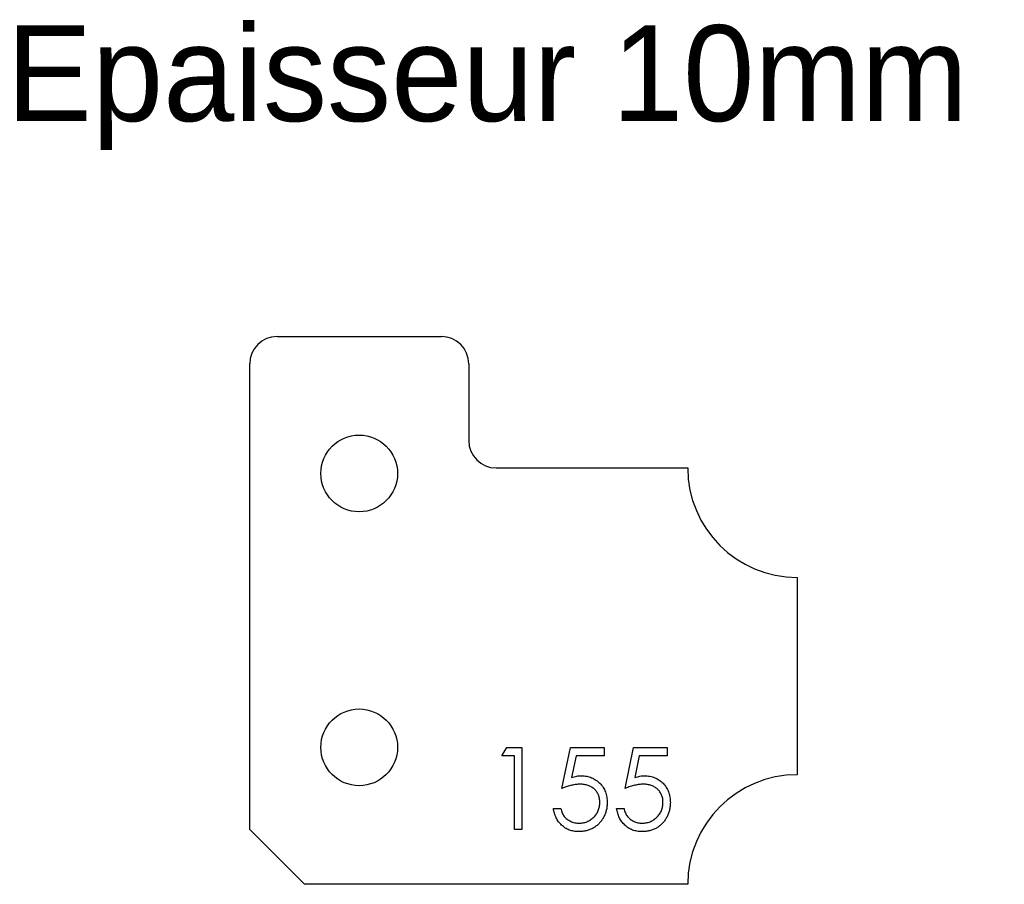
# Model space of a CAD drawing. Header units: millimetres. Extents: x 1753 to 1933, y 4092 to 4250.
import ezdxf

# ---------------------------------------------------------------- set-up
doc = ezdxf.new("R2010")
doc.units = ezdxf.units.MM

msp = doc.modelspace()

# ---------------------------------------------------------------- linework, layer by layer
at = {"color": 7, "linetype": 'Continuous', "lineweight": 25}
for p, q in [((1800, 4192), (1830, 4192)), ((1795, 4102), (1795, 4187)), ((1835, 4187), (1835, 4173)), ((1840, 4168), (1875, 4168)), ((1895, 4148), (1895, 4112)), ((1805, 4092), (1795, 4102)), ((1875, 4092), (1805, 4092))]:
    msp.add_line(p, q, dxfattribs=at)
at = {"color": 1, "linetype": 'Continuous', "lineweight": 25}
for p, q in [((1841.06, 4115.46), (1841.94, 4117)), ((1841.94, 4117), (1844.71, 4117)), ((1844.71, 4117), (1844.71, 4102)), ((1852.02, 4109.5), (1853.56, 4117)), ((1853.56, 4117), (1859.71, 4117)), ((1859.71, 4117), (1859.71, 4115.46)), ((1863.56, 4109.5), (1865.1, 4117)), ((1865.1, 4117), (1871.25, 4117)), ((1871.25, 4117), (1871.25, 4115.46)), ((1843.37, 4115.46), (1841.06, 4115.46)), ((1843.37, 4102), (1843.37, 4115.46)), ((1854.61, 4115.46), (1853.8, 4111.52)), ((1859.71, 4115.46), (1854.61, 4115.46)), ((1866.15, 4115.46), (1865.34, 4111.52)), ((1871.25, 4115.46), (1866.15, 4115.46)), ((1850.48, 4105.85), (1851.83, 4105.85)), ((1862.02, 4105.85), (1863.37, 4105.85)), ((1844.71, 4102), (1843.37, 4102))]:
    msp.add_line(p, q, dxfattribs=at)
at = {"color": 7, "linetype": 'Continuous', "lineweight": 25}
for centre in [(1815, 4167), (1815, 4117)]:
    msp.add_circle(centre, 7, dxfattribs=at)
for centre, radius, start, end in [((1800, 4187), 5, 90, 180), ((1830, 4187), 5, 360, 90), ((1840, 4173), 5, 180, 270), ((1895, 4168), 20, 180, 270), ((1895, 4092), 20, 90, 180)]:
    msp.add_arc(centre, radius, start, end, dxfattribs=at)
at = {"color": 1, "linetype": 'Continuous', "lineweight": 25}
for points, knots in [([(1853.8, 4111.52), (1853.96, 4111.56), (1854.27, 4111.65), (1854.72, 4111.74), (1855.15, 4111.8), (1855.43, 4111.8), (1855.57, 4111.81)], [0, 0, 0, 0, 0.2750684, 0.5329015, 0.7739735, 1, 1, 1, 1]), ([(1855.57, 4111.81), (1855.74, 4111.8), (1856.07, 4111.8), (1856.55, 4111.73), (1857.01, 4111.63), (1857.44, 4111.47), (1857.86, 4111.28), (1858.25, 4111.04), (1858.62, 4110.76), (1858.96, 4110.44), (1859.27, 4110.08), (1859.54, 4109.7), (1859.78, 4109.29), (1859.96, 4108.86), (1860.11, 4108.4), (1860.21, 4107.92), (1860.28, 4107.42), (1860.29, 4107.08), (1860.29, 4106.9)], [0, 0, 0, 0, 0.0658003, 0.1293799, 0.1907833, 0.2512931, 0.3108203, 0.3703697, 0.4307603, 0.4925975, 0.5548133, 0.6160904, 0.6769309, 0.7382889, 0.8007843, 0.8647926, 0.931053, 1, 1, 1, 1]), ([(1865.34, 4111.52), (1865.5, 4111.56), (1865.81, 4111.65), (1866.26, 4111.74), (1866.69, 4111.8), (1866.97, 4111.8), (1867.11, 4111.81)], [0, 0, 0, 0, 0.2750684, 0.5329015, 0.7739735, 1, 1, 1, 1]), ([(1867.11, 4111.81), (1867.27, 4111.8), (1867.6, 4111.8), (1868.09, 4111.73), (1868.55, 4111.63), (1868.98, 4111.47), (1869.4, 4111.28), (1869.79, 4111.04), (1870.16, 4110.76), (1870.5, 4110.44), (1870.81, 4110.08), (1871.08, 4109.7), (1871.32, 4109.29), (1871.5, 4108.86), (1871.65, 4108.4), (1871.75, 4107.92), (1871.82, 4107.42), (1871.82, 4107.08), (1871.83, 4106.9)], [0, 0, 0, 0, 0.0658003, 0.1293799, 0.1907833, 0.2512931, 0.3108203, 0.3703697, 0.4307603, 0.4925975, 0.5548133, 0.6160904, 0.6769309, 0.7382889, 0.8007843, 0.8647926, 0.931053, 1, 1, 1, 1]), ([(1855.33, 4110.27), (1855.21, 4110.27), (1854.97, 4110.26), (1854.6, 4110.22), (1854.21, 4110.16), (1853.81, 4110.08), (1853.39, 4109.97), (1852.95, 4109.84), (1852.49, 4109.68), (1852.18, 4109.56), (1852.02, 4109.5)], [0, 0, 0, 0, 0.102203, 0.211023, 0.3251, 0.446502, 0.573788, 0.708901, 0.850358, 1, 1, 1, 1]), ([(1858.94, 4106.96), (1858.94, 4107.08), (1858.93, 4107.31), (1858.89, 4107.66), (1858.81, 4107.98), (1858.7, 4108.29), (1858.56, 4108.59), (1858.39, 4108.86), (1858.19, 4109.12), (1857.96, 4109.35), (1857.71, 4109.57), (1857.43, 4109.76), (1857.12, 4109.91), (1856.8, 4110.04), (1856.46, 4110.15), (1856.1, 4110.22), (1855.72, 4110.26), (1855.46, 4110.27), (1855.33, 4110.27)], [0, 0, 0, 0, 0.065358, 0.127389, 0.188368, 0.24723, 0.305649, 0.363332, 0.422657, 0.482689, 0.543308, 0.604132, 0.664984, 0.727232, 0.791447, 0.858042, 0.92703, 1, 1, 1, 1]), ([(1866.86, 4110.27), (1866.75, 4110.27), (1866.51, 4110.26), (1866.14, 4110.22), (1865.75, 4110.16), (1865.35, 4110.08), (1864.93, 4109.97), (1864.48, 4109.84), (1864.03, 4109.68), (1863.72, 4109.56), (1863.56, 4109.5)], [0, 0, 0, 0, 0.102203, 0.211023, 0.3251, 0.446502, 0.573788, 0.708901, 0.850358, 1, 1, 1, 1]), ([(1870.48, 4106.96), (1870.48, 4107.08), (1870.47, 4107.31), (1870.43, 4107.66), (1870.35, 4107.98), (1870.24, 4108.29), (1870.1, 4108.59), (1869.93, 4108.86), (1869.73, 4109.12), (1869.5, 4109.35), (1869.24, 4109.57), (1868.96, 4109.76), (1868.66, 4109.91), (1868.34, 4110.04), (1868, 4110.15), (1867.64, 4110.22), (1867.26, 4110.26), (1867, 4110.27), (1866.86, 4110.27)], [0, 0, 0, 0, 0.065358, 0.127389, 0.188368, 0.24723, 0.305649, 0.363332, 0.422657, 0.482689, 0.543308, 0.604132, 0.664984, 0.727232, 0.791447, 0.858042, 0.92703, 1, 1, 1, 1]), ([(1855.06, 4101.62), (1854.91, 4101.62), (1854.61, 4101.62), (1854.18, 4101.69), (1853.77, 4101.77), (1853.37, 4101.9), (1853, 4102.07), (1852.64, 4102.27), (1852.29, 4102.52), (1851.97, 4102.79), (1851.68, 4103.1), (1851.41, 4103.42), (1851.18, 4103.77), (1850.97, 4104.15), (1850.8, 4104.54), (1850.66, 4104.96), (1850.55, 4105.39), (1850.5, 4105.69), (1850.48, 4105.85)], [0, 0, 0, 0, 0.06543, 0.128725, 0.190261, 0.250757, 0.310855, 0.370776, 0.431883, 0.493799, 0.556167, 0.617293, 0.678627, 0.740678, 0.80296, 0.866786, 0.932338, 1, 1, 1, 1]), ([(1851.83, 4105.85), (1851.86, 4105.7), (1851.92, 4105.43), (1852.06, 4105.04), (1852.23, 4104.7), (1852.44, 4104.39), (1852.68, 4104.12), (1852.96, 4103.89), (1853.27, 4103.67), (1853.61, 4103.49), (1853.98, 4103.34), (1854.35, 4103.23), (1854.74, 4103.17), (1855, 4103.16), (1855.14, 4103.15)], [0, 0, 0, 0, 0.094686, 0.181992, 0.264373, 0.341639, 0.418558, 0.496448, 0.577307, 0.661447, 0.746668, 0.831367, 0.915207, 1, 1, 1, 1]), ([(1860.29, 4106.9), (1860.29, 4106.78), (1860.28, 4106.54), (1860.25, 4106.18), (1860.2, 4105.82), (1860.12, 4105.48), (1860.02, 4105.14), (1859.91, 4104.81), (1859.77, 4104.49), (1859.61, 4104.18), (1859.43, 4103.88), (1859.23, 4103.6), (1859.03, 4103.33), (1858.8, 4103.08), (1858.56, 4102.85), (1858.31, 4102.64), (1858.04, 4102.45), (1857.75, 4102.27), (1857.46, 4102.12), (1857.15, 4101.99), (1856.83, 4101.87), (1856.5, 4101.78), (1856.15, 4101.7), (1855.8, 4101.65), (1855.43, 4101.62), (1855.18, 4101.62), (1855.06, 4101.62)], [0, 0, 0, 0, 0.044016, 0.087438, 0.130124, 0.172561, 0.214218, 0.256302, 0.298444, 0.340536, 0.382404, 0.423614, 0.464223, 0.504052, 0.543842, 0.583548, 0.623078, 0.663214, 0.703538, 0.743927, 0.784532, 0.825742, 0.867752, 0.910741, 0.954912, 1, 1, 1, 1]), ([(1855.14, 4103.15), (1855.26, 4103.16), (1855.52, 4103.16), (1855.89, 4103.22), (1856.25, 4103.3), (1856.59, 4103.42), (1856.92, 4103.57), (1857.24, 4103.76), (1857.54, 4103.98), (1857.83, 4104.24), (1858.09, 4104.52), (1858.32, 4104.81), (1858.51, 4105.13), (1858.67, 4105.46), (1858.79, 4105.81), (1858.88, 4106.18), (1858.93, 4106.56), (1858.94, 4106.82), (1858.94, 4106.96)], [0, 0, 0, 0, 0.064204, 0.126419, 0.187672, 0.248041, 0.308337, 0.36969, 0.431725, 0.49597, 0.559779, 0.622313, 0.683925, 0.745104, 0.806749, 0.869093, 0.933293, 1, 1, 1, 1]), ([(1866.6, 4101.62), (1866.45, 4101.62), (1866.15, 4101.62), (1865.72, 4101.69), (1865.31, 4101.77), (1864.91, 4101.9), (1864.54, 4102.07), (1864.17, 4102.27), (1863.83, 4102.52), (1863.51, 4102.79), (1863.22, 4103.1), (1862.95, 4103.42), (1862.71, 4103.77), (1862.51, 4104.15), (1862.34, 4104.54), (1862.2, 4104.96), (1862.09, 4105.39), (1862.04, 4105.69), (1862.02, 4105.85)], [0, 0, 0, 0, 0.06543, 0.128725, 0.190261, 0.250757, 0.310855, 0.370776, 0.431883, 0.493799, 0.556167, 0.617293, 0.678627, 0.740678, 0.80296, 0.866786, 0.932338, 1, 1, 1, 1]), ([(1863.37, 4105.85), (1863.4, 4105.7), (1863.46, 4105.43), (1863.6, 4105.04), (1863.77, 4104.7), (1863.98, 4104.39), (1864.22, 4104.12), (1864.5, 4103.89), (1864.81, 4103.67), (1865.15, 4103.49), (1865.51, 4103.34), (1865.89, 4103.23), (1866.28, 4103.17), (1866.54, 4103.16), (1866.67, 4103.15)], [0, 0, 0, 0, 0.094686, 0.181992, 0.264373, 0.341639, 0.418558, 0.496448, 0.577307, 0.661447, 0.746668, 0.831367, 0.915207, 1, 1, 1, 1]), ([(1871.83, 4106.9), (1871.82, 4106.78), (1871.82, 4106.54), (1871.79, 4106.18), (1871.73, 4105.82), (1871.66, 4105.48), (1871.56, 4105.14), (1871.45, 4104.81), (1871.3, 4104.49), (1871.15, 4104.18), (1870.97, 4103.88), (1870.77, 4103.6), (1870.57, 4103.33), (1870.34, 4103.08), (1870.1, 4102.85), (1869.85, 4102.64), (1869.58, 4102.45), (1869.29, 4102.27), (1869, 4102.12), (1868.68, 4101.99), (1868.37, 4101.87), (1868.03, 4101.78), (1867.69, 4101.7), (1867.34, 4101.65), (1866.97, 4101.62), (1866.72, 4101.62), (1866.6, 4101.62)], [0, 0, 0, 0, 0.044016, 0.087438, 0.130124, 0.172561, 0.214218, 0.256302, 0.298444, 0.340536, 0.382404, 0.423614, 0.464223, 0.504052, 0.543842, 0.583548, 0.623078, 0.663214, 0.703538, 0.743927, 0.784532, 0.825742, 0.867752, 0.910741, 0.954912, 1, 1, 1, 1]), ([(1866.67, 4103.15), (1866.8, 4103.16), (1867.06, 4103.16), (1867.43, 4103.22), (1867.79, 4103.3), (1868.13, 4103.42), (1868.46, 4103.57), (1868.78, 4103.76), (1869.08, 4103.98), (1869.36, 4104.24), (1869.62, 4104.52), (1869.86, 4104.81), (1870.05, 4105.13), (1870.21, 4105.46), (1870.33, 4105.81), (1870.42, 4106.18), (1870.47, 4106.56), (1870.48, 4106.82), (1870.48, 4106.96)], [0, 0, 0, 0, 0.064204, 0.126419, 0.187672, 0.248041, 0.308337, 0.36969, 0.431725, 0.49597, 0.559779, 0.622313, 0.683925, 0.745104, 0.806749, 0.869093, 0.933293, 1, 1, 1, 1])]:
    msp.add_open_spline(points, degree=3, knots=knots, dxfattribs=at)

# ---------------------------------------------------------------- texts
at = {"insert": (1750.58, 4248.82), "char_height": 17.5, "attachment_point": 1}
msp.add_mtext_dynamic_manual_height_columns('Epaisseur 10mm', width=326.1114, gutter_width=87.5, heights=[0], dxfattribs=at)

doc.saveas('drawing.dxf')
